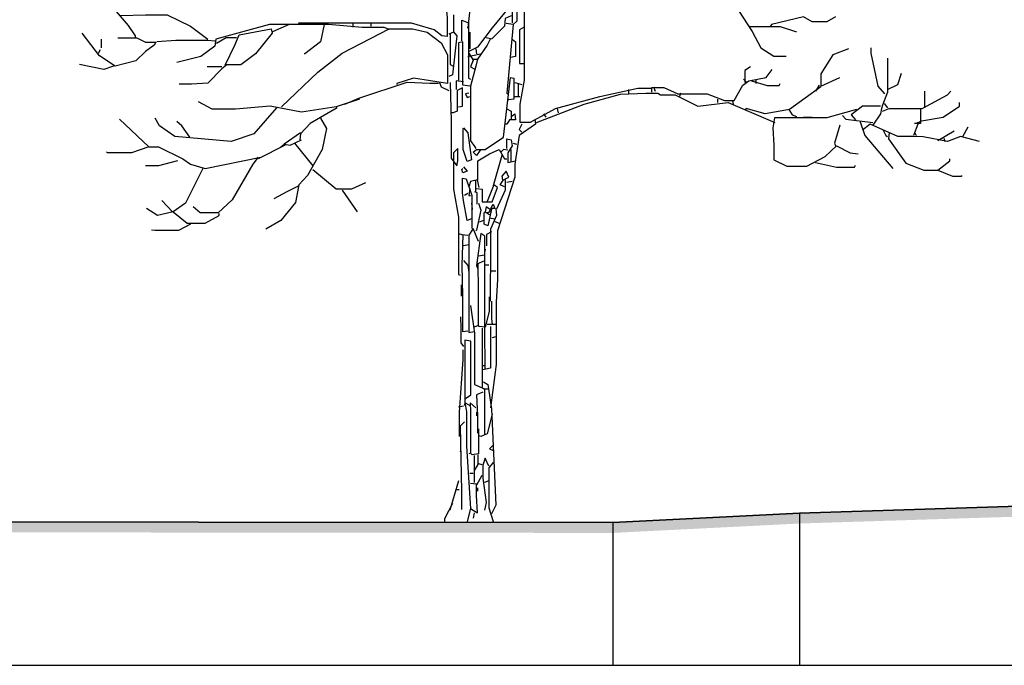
# Model space of a CAD drawing. Header units: metres. Extents: x 184432 to 189351, y 346610 to 348484.
# Tile 43 of 63: x 189123 to 189133, y 348468 to 348474. Entities that reach past the tile are written whole.
import ezdxf

# ---------------------------------------------------------------- set-up
doc = ezdxf.new("R2010")
doc.units = ezdxf.units.M
doc.header["$PDMODE"] = 35
doc.header["$PDSIZE"] = 0.075
for name, color, linetype, lineweight in [('B-ME-GR-BOOM-SD', 90, 'Continuous', 25), ('X-ME-AL-PROFIEL_HUIDIG MAAIVELD-GD', 252, 'Continuous', 0), ('X-XX-AL-DETAIL1-M', 7, 'Continuous', 18), ('X-XX-AL-DWARSPROFIEL_PROFIELLIJN MAAIVELD-GD', 8, 'Continuous', 35)]:
    doc.layers.add(name, color=color, linetype=linetype, lineweight=lineweight)
doc.layers.add('X-ME-AL-PROFIELRASTER-S', color=7, linetype='Continuous')
doc.styles.add('NLCS-ISO-ANNOTATIEF-T18', font='NLCS-ISO.ttf', dxfattribs={"height": 1.8})
doc.dimstyles.new('NLCS-ANNOTATIEF-T18-PIJL_L2_H0', dxfattribs={"dimtxt": 2.5, "dimasz": 1.8, "dimexe": 2, "dimexo": 2, "dimgap": 0.7, "dimtad": 1, "dimzin": 0, "dimdsep": 46, "dimtxsty": 'NLCS-ISO-ANNOTATIEF-T18', "dimcen": 0, "dimdle": 2, "dimclrd": 256, "dimclre": 256, "dimclrt": 10, "dimaunit": 2, "dimadec": 0, "dimazin": 0, "dimtfac": 1, "dimtdec": 3, "dimtofl": 0, "dimtmove": 0, "dimatfit": 3, "dimfxl": 2, "dimfxlon": 1, "dimtfillclr": 256, "dimtolj": 1, "dimtzin": 0, "dimlwd": -1, "dimlwe": -1, "dimarcsym": 0})

# ---------------------------------------------------------------- blocks, each defined once
blk = doc.blocks.new('SAL-PROFIELRASTER_BALK_EIND1-D')
at = {"color": 0, "linetype": 'ByBlock', "lineweight": -2, "flags": 128}
blk.add_lwpolyline([(0, 0), (1, 0)], dxfattribs=at)
blk = doc.blocks.new('SAL-PROFIELRASTER_AANHAAL-D')
at = {"color": 9, "linetype": 'ByBlock', "lineweight": -2, "flags": 128}
blk.add_lwpolyline([(0, 1), (0, 0)], dxfattribs=at)
blk = doc.blocks.new('*D67')
at = {"layer": 'Defpoints', "color": 0, "transparency": 16777216}
for p in [(189109.7204, 348482.8585), (189109.7204, 348469.4485), (189127.8334, 348469.3574)]:
    blk.add_point(p, dxfattribs=at)
at = {"layer": 'X-XX-AL-DETAIL1-M', "transparency": 16777216}
for p, q in [((189109.7204, 348481.8585), (189109.7204, 348483.8585)), ((189127.8334, 348481.8585), (189127.8334, 348483.8585)), ((189126.9334, 348482.8585), (189110.6204, 348482.8585))]:
    blk.add_line(p, q, dxfattribs=at)
for points in [[(189110.6204, 348483.0085), (189110.6204, 348482.7085), (189109.7204, 348482.8585)], [(189126.9334, 348483.0085), (189126.9334, 348482.7085), (189127.8334, 348482.8585)]]:
    blk.add_solid(points, dxfattribs=at)
at = {"layer": 'X-XX-AL-DETAIL1-M', "color": 10, "transparency": 16777216, "insert": (189118.7685, 348483.6585), "char_height": 0.9, "attachment_point": 5, "style": 'NLCS-ISO-ANNOTATIEF-T18'}
blk.add_mtext('\\A1;Bos', dxfattribs=at)
blk = doc.blocks.new('*D68')
at = {"layer": 'Defpoints', "color": 0, "transparency": 16777216}
for p in [(189127.8334, 348482.8585), (189127.8334, 348469.3574), (189159.3887, 348469.173)]:
    blk.add_point(p, dxfattribs=at)
at = {"layer": 'X-XX-AL-DETAIL1-M', "transparency": 16777216}
for p, q in [((189127.8334, 348481.8585), (189127.8334, 348483.8585)), ((189159.3887, 348481.8585), (189159.3887, 348483.8585)), ((189158.4887, 348482.8585), (189128.7334, 348482.8585))]:
    blk.add_line(p, q, dxfattribs=at)
for points in [[(189128.7334, 348483.0085), (189128.7334, 348482.7085), (189127.8334, 348482.8585)], [(189158.4887, 348483.0085), (189158.4887, 348482.7085), (189159.3887, 348482.8585)]]:
    blk.add_solid(points, dxfattribs=at)
at = {"layer": 'X-XX-AL-DETAIL1-M', "color": 10, "transparency": 16777216, "insert": (189143.6111, 348483.7935), "char_height": 0.9, "attachment_point": 5, "style": 'NLCS-ISO-ANNOTATIEF-T18'}
blk.add_mtext('\\A1;ruigte', dxfattribs=at)
blk = doc.blocks.new('SGR-BOOM_S02_D_ZIJ-D')
at = {"flags": 128}
for points in [[(0.0589, 5.3641), (0.1009, 5.3557), (0.3868, 5.6584), (0.5045, 5.7845), (0.5297, 5.7509), (0.4792, 5.1539), (0.4372, 4.9942), (0.4372, 4.8344)], [(0.0841, 5.3473), (0.0504, 5.1792), (0.0084, 4.784), (0, 4.784)], [(0.5633, 5.3473), (0.5675, 5.2296), (0.5612, 5.1287), (0.5539, 4.9017), (0.5539, 4.2795), (0.5129, 4.0441), (0.5129, 3.8718), (0.6138, 3.8718), (0.8576, 4.0021), (1.2864, 4.1198), (1.6563, 4.1997), (1.7824, 4.1997)], [(-3.5397, 5.1035), (-3.2874, 4.8092), (-3.2202, 4.7083), (-3.2202, 4.6915)], [(-0.2018, 4.9774), (-0.1934, 4.8849), (-0.1934, 4.6999), (-0.2438, 4.7083), (-0.3195, 4.7672), (-0.5381, 4.8302), (-1.6311, 4.8302), (-1.6395, 4.826)], [(0.4372, 5.0194), (0.2438, 4.784), (0.1009, 4.599), (0.0168, 4.557)], [(0.4834, 4.9774), (0.4834, 4.8513), (0.4456, 4.8176), (0.3783, 4.826)], [(-3.3631, 4.9059), (-3.1193, 4.9122), (-2.9091, 4.9122), (-2.6821, 4.8008), (-2.5139, 4.6747)], [(-0.1303, 4.9101), (-0.1303, 4.742), (-0.1766, 4.7251)], [(0.4288, 4.9017), (0.3699, 4.8765), (0.3615, 4.8008), (0.2354, 4.6747)], [(2.6316, 4.9522), (2.7661, 4.7504), (2.8502, 4.5906), (2.9763, 4.5107), (3.094, 4.5107)], [(3.5733, 4.8933), (3.4892, 4.8429), (3.3463, 4.8429), (3.2622, 4.8933), (2.9511, 4.8176), (2.9427, 4.8008)], [(-1.6647, 4.8176), (-1.917, 4.8176), (-2.4382, 4.6747), (-2.4467, 4.6074), (-2.5812, 4.5065), (-2.8166, 4.4477)], [(-2.3458, 4.4225), (-2.2533, 4.6158), (-2.2112, 4.7167), (-1.9001, 4.7756), (-1.8917, 4.7336), (-2.0515, 4.5318), (-2.1944, 4.4267), (-2.3289, 4.4267), (-2.3794, 4.3888), (-2.5139, 4.2501), (-2.6737, 4.2396), (-2.7914, 4.2396)], [(-1.8833, 4.7504), (-1.7236, 4.8218), (-1.3452, 4.8218), (-1.0173, 4.7924), (-0.8071, 4.7924), (-0.7651, 4.7756), (-0.7651, 4.7672)], [(-1.7992, 4.0189), (-1.4461, 4.3552), (-1.2107, 4.5402), (-0.7567, 4.7756), (-0.5297, 4.7756), (-0.3868, 4.742), (-0.2522, 4.6411), (-0.1892, 4.5234), (-0.1892, 4.2459), (-0.5213, 4.2964), (-0.681, 4.2459), (-0.681, 4.2375)], [(-1.3873, 4.8176), (-1.4209, 4.6495), (-1.5722, 4.5318), (-1.5807, 4.5318)], [(-1.1098, 4.826), (-1.1098, 4.7924)], [(-0.9333, 4.8344), (-0.9333, 4.8008)], [(-0.0504, 4.6579), (-0.0504, 4.8597), (0.0126, 4.8344), (0.0126, 4.2964), (0.0336, 4.2879)], [(0.4456, 4.8176), (0.3868, 4.1534), (0.3952, 4.145)], [(0.5549, 4.7924), (0.5087, 4.7672), (0.5087, 4.4393), (0.5465, 4.4393)], [(2.7409, 4.7966), (3.0352, 4.7966), (3.1865, 4.7504), (3.1949, 4.7504)], [(-3.3883, 4.6873), (-3.2033, 4.6873), (-3.1193, 4.6453), (-3.0184, 4.6453), (-3.0352, 4.6158), (-3.1193, 4.557), (-3.2118, 4.4645), (-3.4135, 4.4141), (-3.5649, 4.515), (-3.733, 4.7336)], [(-2.2365, 4.6873), (-2.3373, 4.6873), (-2.4298, 4.6327)], [(-0.1345, 4.7504), (-0.1009, 4.7083), (-0.1429, 4.33), (-0.1766, 4.3132)], [(-0.164, 4.7251), (-0.164, 4.4309), (-0.1345, 4.4141)], [(0.0294, 4.5822), (0.0294, 4.742)], [(0.185, 4.6915), (0.227, 4.6831), (0.1934, 4.6158), (0.1009, 4.4813), (0.0841, 4.4141), (0.0336, 4.2207), (0.0336, 3.691), (0.0757, 3.6321), (0.0841, 3.6153)], [(-3.5481, 4.6747), (-3.5481, 4.5906)], [(-3.01, 4.6537), (-2.825, 4.6642), (-2.5139, 4.6642), (-2.4467, 4.6579)], [(0.0252, 4.2207), (-0.042, 4.2291), (-0.042, 4.6495), (-0.0841, 4.6411), (-0.0841, 4.599), (-0.0841, 4.2795)], [(0.4372, 4.6747), (0.4708, 4.6495), (0.4708, 4.5065), (0.4204, 4.4981)], [(4.0525, 4.145), (3.9853, 4.2207), (3.918, 4.5402), (3.918, 4.5906)], [(-3.5733, 4.5402), (-3.5565, 4.5738)], [(0.0084, 4.5065), (0.0841, 4.5234), (0.1261, 4.5318)], [(0.0168, 4.5402), (0.0589, 4.4729), (0.0336, 4.4057), (0.0673, 4.3888)], [(0.0841, 4.5822), (0.0925, 4.5318)], [(3.6994, 4.5822), (3.5481, 4.5234), (3.4303, 4.3384), (3.4303, 4.2207), (3.6153, 4.3048)], [(4.0777, 4.4897), (4.0777, 4.1618), (4.0273, 4.0357), (4.0189, 4.0021), (4.0105, 3.9516), (3.9348, 3.8423)], [(-3.4303, 4.4141), (-3.5228, 4.3804), (-3.7583, 4.4309)], [(-2.3794, 4.4057), (-2.5223, 4.4057)], [(0.0589, 4.4813), (0.1009, 4.4813)], [(2.7493, 4.4057), (2.6947, 4.372), (2.6947, 4.2543)], [(0.1261, 3.5985), (0.0925, 3.5481), (0.0589, 3.5817), (0.0925, 3.6069), (0.1766, 3.6069), (0.3531, 3.7246), (0.4204, 4.3048), (0.454, 4.2964), (0.454, 4.0946), (0.4036, 4.0862), (0.3952, 4.0946)], [(1.7908, 4.1618), (1.7908, 4.2081), (1.9086, 4.2081), (2.0431, 4.145), (2.3289, 4.145), (2.4971, 4.082), (2.5896, 4.082), (2.6737, 4.2291), (2.7325, 4.2711), (2.9007, 4.3048), (2.9595, 4.3804)], [(4.0777, 4.1871), (4.1786, 4.2375), (4.2123, 4.3468)], [(-1.1855, 4.0441), (-1.051, 4.103), (-0.5801, 4.2585), (-0.3615, 4.248), (-0.2774, 4.248)], [(-0.269, 4.2543), (-0.2522, 4.2123), (-0.1766, 4.1786)], [(-0.164, 4.2543), (-0.1534, 3.876), (-0.1534, 3.5228), (-0.1009, 3.4472), (-0.0883, 3.4976), (-0.0883, 3.6153), (-0.1303, 3.5733), (-0.1303, 3.2202), (-0.0841, 2.9511), (-0.0841, 2.3962), (-0.0673, 2.3878)], [(-0.0841, 4.0189), (-0.0462, 4.0273), (-0.0462, 4.2039), (-0.0967, 4.1786), (-0.0967, 3.9769), (-0.1345, 3.96), (-0.1513, 3.96)], [(-0.0336, 4.2627), (-0.1051, 4.2711), (-0.1051, 4.1871)], [(0.4624, 4.2543), (0.5297, 4.2375)], [(0.4961, 4.2459), (0.4961, 4.1198)], [(1.8077, 4.2123), (1.8245, 4.1702)], [(2.6821, 4.2879), (2.7073, 4.2627)], [(3.4303, 4.2123), (3.1277, 3.9937), (2.8923, 3.9516), (2.7073, 4.0021), (2.6989, 3.9937)], [(2.7577, 4.2711), (2.9091, 4.2249), (3.0268, 4.2249), (3.0352, 4.2459)], [(2.7998, 4.2795), (2.7998, 4.2459)], [(3.4135, 4.2291), (3.3799, 4.1702)], [(0.0168, 4.1534), (-0.0168, 4.145), (0, 4.1114), (0.0252, 4.1198)], [(0.4624, 4.1198), (0.5129, 4.1198)], [(0.6726, 3.8676), (1.135, 4.0441), (1.4882, 4.1408), (1.732, 4.1513), (1.8497, 4.1513), (1.8749, 4.1366), (2.0179, 4.1366), (2.2365, 4.0273), (2.5307, 4.0609), (2.9848, 3.8676)], [(1.5638, 4.1871), (1.5638, 4.145)], [(2.0683, 4.1534), (2.0599, 4.1198)], [(4.0273, 3.9769), (4.0946, 4.0021), (4.4141, 4.0021), (4.6579, 4.1366), (4.6915, 4.1702)], [(4.4393, 4.0105), (4.4393, 4.1702)], [(-1.0426, 4.0946), (-1.2696, 4.0189), (-1.6059, 3.9684), (-1.9086, 4.0273), (-2.2449, 3.9979), (-2.4719, 3.9979), (-2.6064, 4.0693)], [(2.4298, 4.0946), (2.4298, 4.0609)], [(2.5728, 4.0778), (2.5812, 4.0441)], [(4.0105, 4.0273), (3.8339, 4.0273), (3.7246, 3.9432), (3.7667, 3.8928)], [(4.0441, 4.0525), (4.0777, 4.0105)], [(4.4057, 3.8844), (4.6159, 3.918), (4.7756, 4.0273), (4.7756, 4.0609)], [(-1.8497, 4.0105), (-2.0683, 3.7583), (-2.2869, 3.6826), (-2.8334, 3.733), (-2.9848, 3.8339), (-3.0268, 3.9096)], [(-1.2612, 4.0105), (-1.5218, 3.8591), (-1.6143, 3.7583), (-1.6227, 3.6994)], [(0.4288, 3.9264), (0.4624, 3.9516), (0.4708, 3.8928), (0.412, 3.8928), (0.3868, 3.8507), (0.3699, 3.8507)], [(0.3783, 4.0021), (0.4288, 3.9769), (0.4288, 3.9012)], [(0.7399, 3.9516), (0.7651, 3.918)], [(0.8744, 4.0021), (0.8828, 3.96)], [(3.7751, 3.9937), (3.4892, 3.9138), (3.1109, 3.9117), (2.9805, 3.9117), (2.9658, 3.8171), (2.9753, 3.649), (2.9753, 3.506), (3.1025, 3.443), (3.2958, 3.443), (3.4724, 3.5397), (3.5817, 3.6405), (3.7162, 3.5733), (3.7919, 3.5649)], [(3.1193, 3.9937), (3.1529, 3.9432), (3.1949, 3.9264)], [(3.2622, 3.918), (3.3463, 3.918)], [(3.6406, 3.9348), (3.6742, 3.9012), (3.9348, 3.8676)], [(4.3972, 3.9937), (4.3972, 3.8591), (4.3384, 3.8591)], [(-3.3715, 3.9012), (-3.0856, 3.6321), (-3.2538, 3.5733), (-3.4892, 3.5733), (-3.4976, 3.5817)], [(-2.6905, 3.7246), (-2.7661, 3.8339), (-2.8166, 3.876)], [(-1.4209, 3.9096), (-1.3621, 3.8087), (-1.4041, 3.6069), (-1.547, 3.3547), (-1.6311, 3.2622), (-1.6647, 3.094), (-1.8077, 2.9175), (-1.9506, 2.8334)], [(0.6558, 3.9012), (0.6642, 3.8507), (0.5045, 3.7414), (0.4624, 3.464), (0.4624, 3.3379), (0.2943, 2.8166), (0.2943, 2.3458), (0.2817, 2.1272), (0.2817, 1.5218), (0.227, 1.1014)], [(0.5297, 3.8507), (0.5045, 3.8003), (0.5297, 3.7751)], [(3.6153, 3.8423), (3.5649, 3.6658), (3.5733, 3.6405)], [(3.8087, 3.8844), (3.8591, 3.7414), (4.1282, 3.4219)], [(4.969, 3.6826), (4.784, 3.733), (4.6579, 3.6826), (4.4225, 3.7288), (4.33, 3.7309), (4.1786, 3.7309), (3.9096, 3.8507), (3.8339, 3.7919)], [(4.372, 3.8507), (4.33, 3.7414)], [(4.3972, 3.876), (4.3552, 3.8591)], [(4.8092, 3.733), (4.8597, 3.8255)], [(-1.6143, 3.7667), (-1.774, 3.6574)], [(-0.0336, 3.8171), (0.0084, 3.7667), (0.042, 3.506), (0, 3.4892), (-0.0378, 3.6069), (-0.0378, 3.8087), (-0.0336, 3.8171)], [(4.0357, 3.7919), (4.0609, 3.7414), (4.0777, 3.733)], [(4.0946, 3.7667), (4.0862, 3.7078), (4.2543, 3.4724), (4.4309, 3.4051), (4.5654, 3.4051), (4.7083, 3.3463), (4.7924, 3.3463), (4.8008, 3.3547)], [(4.3384, 3.7751), (4.3552, 3.7414)], [(4.7251, 3.7835), (4.5654, 3.691)], [(-3.0856, 3.6321), (-2.9932, 3.6321), (-2.7577, 3.5144), (-2.6821, 3.464), (-2.5391, 3.4219), (-2.001, 3.5312)], [(-1.7656, 3.649), (-2.0263, 3.5144)], [(-1.8077, 3.6321), (-1.774, 3.6574), (-1.7152, 3.649), (-1.6059, 3.6994)], [(-1.6731, 3.6658), (-1.4966, 3.4472)], [(0.3868, 3.6153), (0.3868, 3.7078), (0.4288, 3.6994), (0.4372, 3.6405), (0.3952, 3.5733), (0.3952, 3.4808), (0.4708, 3.4976)], [(0.4456, 3.6658), (0.4792, 3.6574)], [(4.6243, 3.7162), (4.6327, 3.6826)], [(0.1051, 3.3126), (0.1051, 3.4976), (0.2186, 3.5649), (0.3111, 3.6069), (0.3615, 3.5144), (0.3868, 3.5144)], [(0.3363, 3.5481), (0.2522, 3.2538)], [(0.3952, 3.5985), (0.3531, 3.6069), (0.3279, 3.5817)], [(0.4246, 3.6069), (0.4246, 3.4892)], [(-2.8082, 3.4976), (-2.9932, 3.4472), (-3.1193, 3.4472)], [(-2.0263, 3.5312), (-2.0767, 3.464), (-2.2785, 3.1193), (-2.413, 2.9932), (-2.5896, 2.9932), (-2.6568, 3.052)], [(-0.0336, 3.4388), (0, 3.3967), (-0.042, 3.3799), (-0.0504, 3.4135), (-0.042, 3.4219)], [(3.3799, 3.4808), (3.5817, 3.4346), (3.7583, 3.4346), (3.7667, 3.4556)], [(4.5654, 3.4051), (4.6831, 3.4976), (4.6831, 3.5144)], [(-2.5643, 3.4219), (-2.7325, 3.0856), (-2.8502, 3.0016), (-3.0016, 2.9679), (-3.1109, 3.0352)], [(-1.4966, 3.4135), (-1.2696, 3.2244), (-1.1182, 3.2244), (-0.9837, 3.2874)], [(0.3615, 3.2454), (0.3195, 3.2622), (0.3531, 3.3126), (0.4036, 3.3379), (0.3783, 3.3967), (0.3363, 3.3463), (0.3447, 3.3126)], [(-1.6311, 3.2538), (-1.7488, 3.1949), (-1.8749, 3.1277)], [(0.042, 2.9343), (0, 2.9175), (-0.0336, 3.1109), (-0.0462, 3.1865), (-0.0462, 3.3295), (-0.0084, 3.3211), (0.0462, 3.1613), (0.0462, 2.8418)], [(0.1177, 3.237), (0.1009, 3.3126), (0.0336, 3.2958), (0.0168, 3.2454)], [(0.0799, 3.3042), (0.0799, 3.1949)], [(0.0925, 3.2286), (0.1471, 3.2202), (0.1471, 3.0983), (0.2438, 3.0983), (0.2943, 3.237), (0.2606, 3.2622), (0.1934, 3.1025)], [(0.3699, 3.3126), (0.3699, 3.2118), (0.2859, 3.0268)], [(0.4372, 3.2958), (0.3868, 3.2874)], [(-1.2107, 3.2118), (-1.0678, 3.0016)], [(0.0084, 3.1781), (-0.0252, 3.1613)], [(0.0252, 3.2286), (0.0168, 3.1613), (0.0336, 3.1613)], [(0.0967, 3.0772), (0.0967, 3.1865), (0.0757, 3.1949)], [(-2.8586, 3.0016), (-2.9595, 3.1109)], [(0.042, 3.0856), (0.0504, 3.0268), (0.042, 3.0184)], [(0.1093, 3.0856), (0.1345, 3.0184), (0.0925, 2.825), (0.0841, 2.8166)], [(0.2186, 3.01), (0.2522, 3.0772), (0.269, 3.0352), (0.227, 3.0352)], [(-2.8502, 3.0016), (-2.7157, 2.8923), (-2.5391, 2.8923), (-2.4046, 2.9679), (-2.4046, 2.9847)], [(0.2354, 3.0268), (0.2018, 2.867), (0.164, 2.8839), (0.164, 2.9932), (0.1766, 3.0016)], [(0.2186, 3.0268), (0.185, 3.052), (0.1766, 3.0016), (0.2186, 2.9763)], [(0.227, 3.0016), (0.1934, 2.9932)], [(0.2774, 3.0352), (0.2859, 2.9679), (0.227, 2.8334), (0.227, 2.4719), (0.2228, 2.3373), (0.2228, 2.1356), (0.2102, 2.1356)], [(-2.6821, 2.8839), (-2.7998, 2.8208), (-3.0268, 2.8208), (-3.0604, 2.825)], [(0.1597, 2.9175), (0.1177, 2.9007)], [(0.2186, 2.9427), (0.269, 2.9343)], [(0.269, 2.9091), (0.3111, 2.8923)], [(-0.0841, 2.7914), (-0.0504, 2.783), (0.0084, 2.7746)], [(-0.042, 2.7746), (-0.0504, 2.4887), (-0.0462, 2.186), (-0.0462, 1.8413), (0.0084, 1.8497)], [(0.1093, 2.7157), (0.0589, 2.8418), (0.0168, 2.7746), (0.0168, 2.3962), (0.0168, 1.9254), (0.0168, 1.8329), (0.0673, 1.8413)], [(0.1766, 1.4798), (0.1724, 1.8665), (0.1724, 2.7661), (0.1345, 2.7914), (0.0925, 2.4803), (0.1009, 2.4551)], [(0.2354, 2.8082), (0.1892, 2.783), (0.1892, 2.6737)], [(0.0168, 2.6821), (-0.0336, 2.6737)], [(0.1681, 2.5812), (0.1093, 2.5728)], [(0.1766, 2.64), (0.1681, 2.6064)], [(-0.0336, 2.5307), (0.0084, 2.4803), (0.0168, 2.413)], [(0.1597, 2.5223), (0.1051, 2.4971), (0.1072, 2.2449), (0.1072, 1.9001), (0.0673, 1.8833)], [(0.1766, 2.4887), (0.2102, 2.4887)], [(0.2354, 2.4298), (0.2774, 2.4298)], [(-0.0589, 2.2953), (-0.0589, 2.186)], [(0.2144, 2.1776), (0.2144, 2.0347), (0.1766, 1.8833), (0.1177, 1.8917), (0.1093, 1.9001)], [(0.2354, 2.1356), (0.2354, 1.9674), (0.2438, 1.9086)], [(0.0336, 2.0935), (0.0715, 1.8245), (0.0715, 1.3284), (0.1681, 1.2864), (0.1681, 0.8408)], [(-0.0631, 1.9842), (-0.061, 1.8749), (-0.061, 1.732), (-0.0336, 1.6984)], [(0.1471, 1.8749), (0.145, 1.4377), (0.145, 1.3032)], [(0.227, 1.8917), (0.227, 1.732), (0.227, 1.4882), (0.1513, 1.4714)], [(0.2774, 1.9086), (0.1934, 1.9086)], [(-0.0168, 1.1939), (0.0378, 1.2275), (0.0357, 1.3705), (0.0357, 1.7488), (-0.021, 1.7572), (-0.0231, 1.6143), (-0.0231, 1.1603), (-0.0252, 1.1266)], [(0.2774, 1.7908), (0.2438, 1.7824)], [(-0.042, 1.6647), (-0.042, 1.5722), (-0.0757, 1.0594), (-0.0757, 0.824)], [(0.1429, 1.5134), (0.1766, 1.5134)], [(0.1597, 1.3536), (0.2018, 1.3284), (0.2354, 1.093), (0.2774, 0.1597), (0.2354, 0.0757)], [(0.1513, 1.2528), (0.0925, 1.2275), (0.1009, 1.0257), (0.1009, 0.8576)], [(0.1597, 1.2864), (0.2018, 1.2864)], [(0.0252, 1.1266), (-0.021, 1.1519), (-0.0063, 1.0678), (-0.0063, 0.7315), (0.0336, 0.1261), (0, 0)], [(0.0841, 1.1014), (0.0294, 1.1519), (0.0315, 1.0678), (0.0315, 0.6642), (0.0168, 0.6558)], [(-0.0336, 1.1182), (-0.0841, 1.1098)], [(0.0925, 1.0594), (0.0925, 1.0257)], [(-0.0252, 0.9669), (-0.0673, 0.9249), (-0.0547, 0.2943), (-0.0547, 0.1177)], [(0.2438, 1.0426), (0.1934, 0.8492), (0.1345, 0.824), (0.1177, 0.8324)], [(0.1093, 0.8996), (0.1093, 0.6558), (0.0504, 0.6474), (0.0336, 0.6642)], [(-0.0631, 0.7819), (-0.0631, 0.681), (-0.0673, 0.6726)], [(0.2522, 0.7399), (0.2186, 0.7062), (0.2522, 0.6894)], [(0.1051, 0.6474), (0.1051, 0.5549), (0.0673, 0.4961)], [(0.0673, 0.639), (0.0673, 0.3783)], [(0.2102, 0.5381), (0.1766, 0.6138), (0.1513, 0.5465), (0.1513, 0.4204), (0.185, 0.185), (0.1681, 0.1093)], [(0.1093, 0.5633), (0.1429, 0.5549)], [(0.2522, 0.5717), (0.2102, 0.5213), (0.2102, 0.1345), (0.2522, 0), (0.2522, -0.0084)], [(-0.0841, 0.3952), (-0.1681, 0.1093)], [(0.0252, 0.4708), (0.0589, 0.4708)], [(0.1429, 0.4456), (0.0925, 0.3531)], [(0.2102, 0.3952), (0.1681, 0.3783)], [(-0.1093, 0.3111), (-0.0757, 0.3111)], [(0.0336, 0.1261), (0.1009, 0.0841), (0.0925, 0.2522), (0.0925, 0.3615), (0.0336, 0.3699)], [(0.1009, 0.3279), (0.1009, 0.2943)], [(-0.1429, 0.1766), (-0.2186, 0.0252)], [(0.0673, 0.0841), (0.0589, 0.0336)]]:
    blk.add_lwpolyline(points, dxfattribs=at)
at = {"ltscale": 0.1, "flags": 128}
for points in [[(-0.2186, 0.0252), (-0.2186, -0.0084)], [(0.2522, -0.0084), (-0.2186, -0.0084)]]:
    blk.add_lwpolyline(points, dxfattribs=at)

msp = doc.modelspace()

# ---------------------------------------------------------------- hatches: boundary and pattern name
at = {"layer": 'X-ME-AL-PROFIEL_HUIDIG MAAIVELD-GD'}
h = msp.add_hatch(dxfattribs=at)
h.set_pattern_fill('AGR-MAAIVELD', color=256, scale=0.05, pattern_type=2)
h.set_pattern_definition([(45, (2171.35685, 77.68078), (-0.25000007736, 0.25000007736), []), (45, (2171.32113, 77.7165), (0, 0.50000015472), [0.3535535, -0.3535535]), (45, (2171.28542, 77.7522), (0, 0.50000015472), [0.3535535, -0.3535535]), (45, (2171.2492, 77.78842), (0, 0.50000015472), [0.3535535, -0.3535535]), (45, (2171.214, 77.82363), (0, 0.50000015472), [0.3535535, -0.3535535]), (45, (2171.17828, 77.85935), (0, 0.50000015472), [0.3535535, -0.3535535]), (45, (2171.14256, 77.89506), (0, 0.50000015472), [0.3535535, -0.3535535]), (315, (2171.35685, 77.68078), (0.25000007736, 0.25000007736), []), (315, (2171.39256, 77.7165), (0.50000015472, -1e-16), [0.3535535, -0.3535535]), (315, (2171.42828, 77.7522), (0.50000015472, -1e-16), [0.3535535, -0.3535535]), (315, (2171.4645, 77.78842), (0.50000015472, -1e-16), [0.3535535, -0.3535535]), (315, (2171.4997, 77.82363), (0.50000015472, -1e-16), [0.3535535, -0.3535535]), (315, (2171.53542, 77.85935), (0.50000015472, -1e-16), [0.3535535, -0.3535535]), (315, (2171.57113, 77.89506), (0.50000015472, -1e-16), [0.3535535, -0.3535535])])
h.paths.add_polyline_path([(189222.9899, 348469.0252), (189221.0656, 348469.0292), (189219.7127, 348469.0062), (189217.9877, 348468.9742), (189215.729, 348468.9482), (189213.6326, 348468.9882), (189210.7476, 348468.9452), (189209.0417, 348468.9812), (189207.7439, 348469.0232), (189205.7175, 348468.9682), (189203.7269, 348468.9732), (189202.1759, 348469.0072), (189200.4036, 348468.9552), (189198.1906, 348468.9582), (189196.0627, 348468.9302), (189193.6728, 348468.9312), (189191.2544, 348468.8912), (189189.1828, 348469.0002), (189186.5005, 348468.9922), (189184.031, 348468.9402), (189181.8078, 348468.9622), (189180.0439, 348468.9632), (189178.3774, 348468.9182), (189176.1592, 348468.9292), (189154.4678, 348469.1152), (189145.9764, 348469.2802), (189143.9173, 348469.2132), (189141.8701, 348469.2602), (189139.8888, 348469.3582), (189137.7088, 348469.3282), (189135.6003, 348469.3462), (189133.2681, 348469.4172), (189131.0415, 348469.3472), (189129.2302, 348469.2562), (189113.1569, 348469.2702), (189110.9654, 348469.3082), (189108.4586, 348469.3972), (189106.3951, 348469.3702), (189103.9317, 348469.4802), (189101.6796, 348469.5162), (189099.4914, 348469.4162), (189097.3199, 348469.4002), (189094.7243, 348469.4812), (189092.341, 348469.5252), (189090.6133, 348469.5562), (189088.3818, 348469.5692), (189086.4948, 348469.5822), (189084.485, 348469.6012), (189082.0661, 348469.6402), (189079.91, 348469.6792), (189078.0145, 348469.6952), (189075.8916, 348469.6052), (189073.6019, 348469.7532), (189071.6246, 348469.8992), (189069.7626, 348469.7972), (189067.87, 348469.6802), (189065.6501, 348469.7102), (189063.481, 348469.7142), (189061.1365, 348469.7842), (189058.893, 348469.5672), (189056.5134, 348469.5762), (189054.0526, 348469.5552), (189051.6792, 348469.5752), (189049.3299, 348469.4742), (189047.0279, 348469.5052), (189044.4731, 348469.4102), (189041.949, 348469.4912), (189039.8493, 348469.5482), (189037.4968, 348469.5202), (189034.9808, 348469.5402), (189033.032, 348469.6562), (189031.1139, 348469.5742), (189028.6845, 348469.5822), (189026.4024, 348469.6472), (189023.9314, 348469.7672), (189021.6186, 348469.6032), (189019.4073, 348469.5462), (189017.2386, 348469.6452), (189015.1608, 348469.7302), (189013.1006, 348469.6612), (189010.6372, 348469.7362), (189008.011, 348469.6752), (189005.937, 348469.5882), (189002.8646, 348469.5512), (188997.9831, 348469.4792), (188996.201, 348469.7322), (188994.0404, 348469.6042), (188992.0957, 348469.6772), (188989.9643, 348469.7582), (188988.1482, 348469.7212), (188985.8581, 348469.7122), (188983.4456, 348469.7122), (188981.111, 348469.8112), (188978.971, 348469.7912), (188976.79, 348469.8422), (188974.4816, 348469.9342), (188972.0607, 348469.8202), (188969.8888, 348469.7232), (188967.5178, 348469.7612), (188965.3407, 348469.9372), (188962.992, 348469.8482), (188960.6119, 348469.9422), (188957.9642, 348469.9482), (188955.6635, 348470.0512), (188953.4229, 348469.9602), (188951.271, 348469.9132), (188949.2061, 348469.7742), (188946.8354, 348469.7722), (188944.5882, 348469.7722), (188942.3471, 348469.6172), (188940.5171, 348470.0282), (188938.5878, 348470.0622), (188936.4828, 348470.0922), (188934.4099, 348470.1282), (188932.4844, 348470.2012), (188930.4281, 348470.1372), (188928.1753, 348470.0242), (188926.5866, 348470.0112), (188924.8833, 348470.0002), (188922.9914, 348470.0782), (188921.1189, 348470.0162), (188919.2089, 348469.9682), (188917.5412, 348469.9122), (188915.6232, 348469.7822), (188913.7298, 348469.8702), (188911.7172, 348469.9072), (188909.7232, 348469.9552), (188907.7131, 348469.9772), (188905.8468, 348469.8842), (188903.7038, 348469.9882), (188901.7396, 348469.9522), (188899.8316, 348469.9692), (188898.0455, 348470.0242), (188896.0004, 348470.1502), (188894.1712, 348470.1442), (188892.0369, 348469.9862), (188890.3801, 348470.0832), (188888.8986, 348470.2002), (188887.4793, 348470.2412), (188885.3538, 348470.2462), (188883.4115, 348470.2282), (188881.7839, 348470.2342), (188879.7566, 348470.2272), (188879.7566, 348470.3272), (188881.7839, 348470.3342), (188883.4115, 348470.3282), (188885.3538, 348470.3462), (188887.4793, 348470.3412), (188888.8986, 348470.3002), (188890.3801, 348470.1832), (188892.0369, 348470.0862), (188894.1712, 348470.2442), (188896.0004, 348470.2502), (188898.0455, 348470.1242), (188899.8316, 348470.0692), (188901.7396, 348470.0522), (188903.7038, 348470.0882), (188905.8468, 348469.9842), (188907.7131, 348470.0772), (188909.7232, 348470.0552), (188911.7172, 348470.0072), (188913.7298, 348469.9702), (188915.6232, 348469.8822), (188917.5412, 348470.0122), (188919.2089, 348470.0682), (188921.1189, 348470.1162), (188922.9914, 348470.1782), (188924.8833, 348470.1002), (188926.5866, 348470.1112), (188928.1753, 348470.1242), (188930.4281, 348470.2372), (188932.4844, 348470.3012), (188934.4099, 348470.2282), (188936.4828, 348470.1922), (188938.5878, 348470.1622), (188940.5171, 348470.1282), (188942.3471, 348469.7172), (188944.5882, 348469.8722), (188946.8354, 348469.8722), (188949.2061, 348469.8742), (188951.271, 348470.0132), (188953.4229, 348470.0602), (188955.6635, 348470.1512), (188957.9642, 348470.0482), (188960.6119, 348470.0422), (188962.992, 348469.9482), (188965.3407, 348470.0372), (188967.5178, 348469.8612), (188969.8888, 348469.8232), (188972.0607, 348469.9202), (188974.4816, 348470.0342), (188976.79, 348469.9422), (188978.971, 348469.8912), (188981.111, 348469.9112), (188983.4456, 348469.8122), (188985.8581, 348469.8122), (188988.1482, 348469.8212), (188989.9643, 348469.8582), (188992.0957, 348469.7772), (188994.0404, 348469.7042), (188996.201, 348469.8322), (188997.9831, 348469.5792), (189002.8646, 348469.6512), (189005.937, 348469.6882), (189008.011, 348469.7752), (189010.6372, 348469.8362), (189013.1006, 348469.7612), (189015.1608, 348469.8302), (189017.2386, 348469.7452), (189019.4073, 348469.6462), (189021.6186, 348469.7032), (189023.9314, 348469.8672), (189026.4024, 348469.7472), (189028.6845, 348469.6822), (189031.1139, 348469.6742), (189033.032, 348469.7562), (189034.9808, 348469.6402), (189037.4968, 348469.6202), (189039.8493, 348469.6482), (189041.949, 348469.5912), (189044.4731, 348469.5102), (189047.0279, 348469.6052), (189049.3299, 348469.5742), (189051.6792, 348469.6752), (189054.0526, 348469.6552), (189056.5134, 348469.6762), (189058.893, 348469.6672), (189061.1365, 348469.8842), (189063.481, 348469.8142), (189065.6501, 348469.8102), (189067.87, 348469.7802), (189069.7626, 348469.8972), (189071.6246, 348469.9992), (189073.6019, 348469.8532), (189075.8916, 348469.7052), (189078.0145, 348469.7952), (189079.91, 348469.7792), (189082.0661, 348469.7402), (189084.485, 348469.7012), (189086.4948, 348469.6822), (189088.3818, 348469.6692), (189090.6133, 348469.6562), (189092.341, 348469.6252), (189094.7243, 348469.5812), (189097.3199, 348469.5002), (189099.4914, 348469.5162), (189101.6796, 348469.6162), (189103.9317, 348469.5802), (189106.3951, 348469.4702), (189108.4586, 348469.4972), (189110.9654, 348469.4082), (189113.1569, 348469.3702), (189129.2302, 348469.3562), (189131.0415, 348469.4472), (189133.2681, 348469.5172), (189135.6003, 348469.4462), (189137.7088, 348469.4282), (189139.8888, 348469.4582), (189141.8701, 348469.3602), (189143.9173, 348469.3132), (189145.9764, 348469.3802), (189154.4678, 348469.2152), (189176.1592, 348469.0292), (189178.3774, 348469.0182), (189180.0439, 348469.0632), (189181.8078, 348469.0622), (189184.031, 348469.0402), (189186.5005, 348469.0922), (189189.1828, 348469.1002), (189191.2544, 348468.9912), (189193.6728, 348469.0312), (189196.0627, 348469.0302), (189198.1906, 348469.0582), (189200.4036, 348469.0552), (189202.1759, 348469.1072), (189203.7269, 348469.0732), (189205.7175, 348469.0682), (189207.7439, 348469.1232), (189209.0417, 348469.0812), (189210.7476, 348469.0452), (189213.6326, 348469.0882), (189215.729, 348469.0482), (189217.9877, 348469.0742), (189219.7127, 348469.1062), (189221.0656, 348469.1292), (189222.9899, 348469.1252), (189222.9911, 348469.0252)])

# ---------------------------------------------------------------- linework, layer by layer
at = {"layer": 'X-XX-AL-DWARSPROFIEL_PROFIELLIJN MAAIVELD-GD'}
msp.add_lwpolyline([(189088.3818, 348469.6692), (189090.6133, 348469.6562), (189092.341, 348469.6252), (189094.7243, 348469.5812), (189097.3199, 348469.5002), (189099.4914, 348469.5162), (189101.6796, 348469.6162), (189103.9317, 348469.5802), (189106.3951, 348469.4702), (189108.4586, 348469.4972), (189110.9654, 348469.4082), (189113.1569, 348469.3702), (189129.2302, 348469.3562), (189131.0415, 348469.4472), (189133.2681, 348469.5172), (189135.6003, 348469.4462), (189137.7088, 348469.4282), (189139.8888, 348469.4582), (189141.8701, 348469.3602), (189143.9173, 348469.3132)], dxfattribs=at)

# ---------------------------------------------------------------- block references
at = {"layer": 'B-ME-GR-BOOM-SD'}
msp.add_blockref('SGR-BOOM_S02_D_ZIJ-D', (189127.8166, 348469.3658), dxfattribs=at)
at = {"layer": 'X-ME-AL-PROFIELRASTER-S'}
for p, yscale in [((189131.0415, 348467.9732), 1.474), ((189129.2302, 348467.9732), 1.382999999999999)]:
    msp.add_blockref('SAL-PROFIELRASTER_AANHAAL-D', p, dxfattribs=dict(at, yscale=yscale))
at = {"layer": 'X-ME-AL-PROFIELRASTER-S', "xscale": 344.4832157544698, "yscale": 0.5, "zscale": 344.4832157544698}
msp.add_blockref('SAL-PROFIELRASTER_BALK_EIND1-D', (188879.7566, 348467.9732), dxfattribs=at)

# ---------------------------------------------------------------- dimensions: what is measured, and where the dimension line sits
at = {"layer": 'X-XX-AL-DETAIL1-M'}
for base, p1, p2, text, picture, middle in [((189127.8334, 348482.8585), (189159.3887, 348469.173), (189127.8334, 348469.3574), 'ruigte', '*D68', (189143.6111, 348482.8585)), ((189109.7204, 348482.8585), (189127.8334, 348469.3574), (189109.7204, 348469.4485), 'Bos', '*D67', (189118.7685, 348482.8585))]:
    dim = msp.add_linear_dim(base=base, p1=p1, p2=p2, text=text, dimstyle='NLCS-ANNOTATIEF-T18-PIJL_L2_H0', dxfattribs=at)
    dim.commit()
    dim.dimension.update_dxf_attribs({"geometry": picture, "text_midpoint": middle, "dimtype": 160})

doc.saveas('drawing.dxf')
